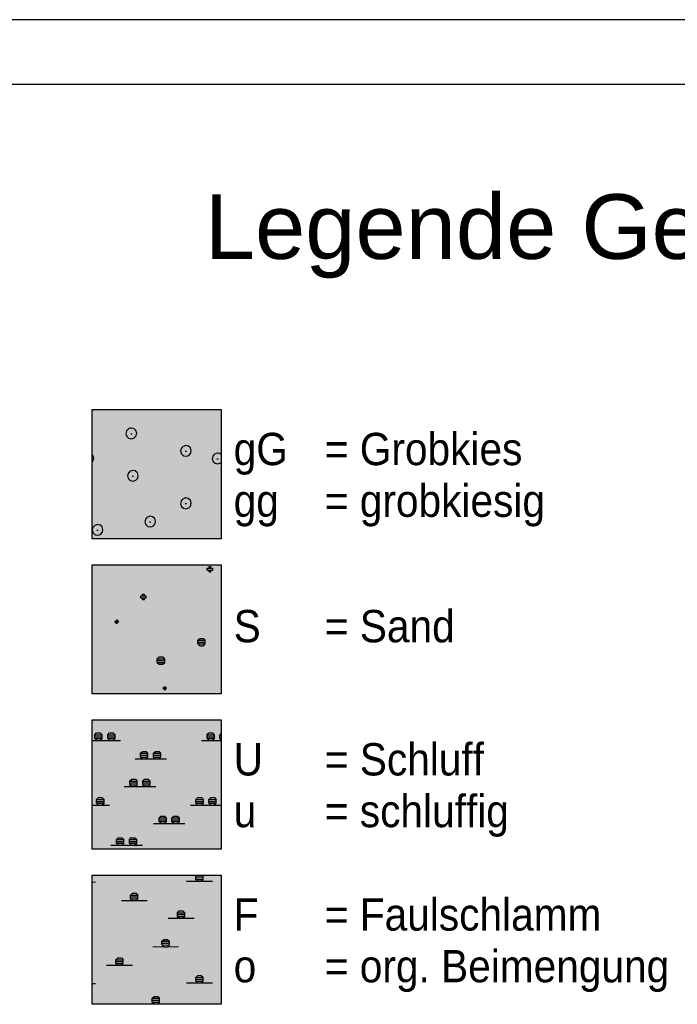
# Paper-space layout 'LEG-GEO DIN-A4' of a CAD drawing. Header units: metres. Extents: x 0 to 210, y 0 to 297.
# Tile 4 of 7: x 66 to 117, y 221 to 297. Entities that reach past the tile are written whole.
import ezdxf
from ezdxf.enums import TextEntityAlignment as Align

# ---------------------------------------------------------------- set-up
doc = ezdxf.new("R2010")
doc.units = ezdxf.units.M
for name, color, linetype in [('BG_GT_SCH_ALLE', 249, 'Continuous'), ('BG_GT_SO_F', 200, 'Continuous'), ('BG_GT_SO_G', 51, 'Continuous'), ('BG_GT_SO_S', 33, 'Continuous'), ('BG_GT_SO_U', 81, 'Continuous'), ('ZZ_LAYOUT', 2, 'Continuous'), ('ZZ_LEGENDE', 1, 'Continuous')]:
    doc.layers.add(name, color=color, linetype=linetype)
doc.styles.add('ARI025_V', font='arial.ttf', dxfattribs={"height": 2.5})
doc.styles.add('ARI050_V', font='arial.ttf', dxfattribs={"height": 5})

# ---------------------------------------------------------------- blocks, each defined once
blk = doc.blocks.new('LTV_A4')
at = {"color": 2}
blk.add_line((210, 297), (0, 297), dxfattribs=at)
at = {"color": 5}
blk.add_line((205, 292), (20, 292), dxfattribs=at)
blk = doc.blocks.new('11330_LEG-QS')
at = {"layer": 'BG_GT_SCH_ALLE'}
h = blk.add_hatch(dxfattribs=at)
h.set_pattern_fill('00100_GROBKIES', color=256, scale=10, style=0, pattern_type=2)
h.set_pattern_definition([(0, (1.17, 2.96), (10, 10), [0, -10]), (79.2157, (1.55, 2.79), (30.0000055, 159.999995), [0.21378, -213.5618]), (105.9454, (1.59, 3), (-10.000006, 29.999998), [0.2184, -72.5827]), (140.5275, (1.53, 3.21), (-109.9999401, 90.0000753), [0.22023, -220.00693]), (169.2157, (1.36, 3.35), (-159.999995, 30.0000055), [0.21378, -213.5618]), (199.29, (1.15, 3.39), (-170.0000518, -59.999865), [0.2119, -211.6843]), (226.8476, (0.95, 3.32), (-140.0000283, -149.9999754), [0.21932, -219.0978]), (259.2157, (0.8, 3.16), (-30.0000055, -159.999995), [0.21378, -213.5618]), (289.29, (0.76, 2.95), (59.999865, -170.0000518), [0.2119, -211.6843]), (316.8476, (0.83, 2.75), (149.9999754, -140.0000283), [0.21932, -219.0978]), (349.2157, (0.99, 2.6), (159.999995, -30.0000055), [0.21378, -213.5618]), (18.435, (1.2, 2.56), (20.000004, 9.999984), [0.22136, -31.4014]), (48.8141, (1.41, 2.63), (59.999973, 70.0000295), [0.2126, -106.08886]), (0, (4.5, 4.89), (10, 10), [0, -10]), (79.2157, (4.87, 4.73), (30.0000055, 159.999995), [0.21378, -213.5618]), (105.9454, (4.91, 4.94), (-10.000006, 29.999998), [0.2184, -72.5827]), (140.5275, (4.85, 5.15), (-109.9999401, 90.0000753), [0.22023, -220.00693]), (169.2157, (4.68, 5.29), (-159.999995, 30.0000055), [0.21378, -213.5618]), (199.29, (4.47, 5.33), (-170.0000518, -59.999865), [0.2119, -211.6843]), (226.8476, (4.27, 5.26), (-140.0000283, -149.9999754), [0.21932, -219.0978]), (259.2157, (4.12, 5.1), (-30.0000055, -159.999995), [0.21378, -213.5618]), (289.29, (4.08, 4.89), (59.999865, -170.0000518), [0.2119, -211.6843]), (316.8476, (4.15, 4.69), (149.9999754, -140.0000283), [0.21932, -219.0978]), (349.2157, (4.31, 4.54), (159.999995, -30.0000055), [0.21378, -213.5618]), (18.435, (4.52, 4.5), (20.000004, 9.999984), [0.22136, -31.4014]), (48.8141, (4.73, 4.57), (59.999973, 70.0000295), [0.2126, -106.08886]), (0, (5.95, -1.93), (10, 10), [0, -10]), (79.2157, (6.33, -2.09), (30.0000055, 159.999995), [0.21378, -213.5618]), (105.9454, (6.37, -1.88), (-10.000006, 29.999998), [0.2184, -72.5827]), (140.5275, (6.31, -1.67), (-109.9999401, 90.0000753), [0.22023, -220.00693]), (169.2157, (6.14, -1.53), (-159.999995, 30.0000055), [0.21378, -213.5618]), (199.29, (5.93, -1.49), (-170.0000518, -59.999865), [0.2119, -211.6843]), (226.8476, (5.73, -1.56), (-140.0000283, -149.9999754), [0.21932, -219.0978]), (259.2157, (5.58, -1.72), (-30.0000055, -159.999995), [0.21378, -213.5618]), (289.29, (5.54, -1.93), (59.999865, -170.0000518), [0.2119, -211.6843]), (316.8476, (5.61, -2.13), (149.9999754, -140.0000283), [0.21932, -219.0978]), (349.2157, (5.77, -2.28), (159.999995, -30.0000055), [0.21378, -213.5618]), (18.435, (5.98, -2.32), (20.000004, 9.999984), [0.22136, -31.4014]), (48.8141, (6.19, -2.25), (59.999973, 70.0000295), [0.2126, -106.08886]), (0, (8.71, 3.55), (10, 10), [0, -10]), (79.2157, (9.09, 3.38), (30.0000055, 159.999995), [0.21378, -213.5618]), (105.9454, (9.13, 3.59), (-10.000006, 29.999998), [0.2184, -72.5827]), (140.5275, (9.07, 3.8), (-109.9999401, 90.0000753), [0.22023, -220.00693]), (169.2157, (8.9, 3.94), (-159.999995, 30.0000055), [0.21378, -213.5618]), (199.29, (8.69, 3.98), (-170.0000518, -59.999865), [0.2119, -211.6843]), (226.8476, (8.49, 3.91), (-140.0000283, -149.9999754), [0.21932, -219.0978]), (259.2157, (8.34, 3.75), (-30.0000055, -159.999995), [0.21378, -213.5618]), (289.29, (8.3, 3.54), (59.999865, -170.0000518), [0.2119, -211.6843]), (316.8476, (8.37, 3.34), (149.9999754, -140.0000283), [0.21932, -219.0978]), (349.2157, (8.53, 3.19), (159.999995, -30.0000055), [0.21378, -213.5618]), (18.435, (8.74, 3.15), (20.000004, 9.999984), [0.22136, -31.4014]), (48.8141, (8.95, 3.22), (59.999973, 70.0000295), [0.2126, -106.08886]), (0, (4.61, 1.61), (10, 10), [0, -10]), (79.2157, (4.99, 1.45), (30.0000055, 159.999995), [0.21378, -213.5618]), (105.9454, (5.03, 1.66), (-10.000006, 29.999998), [0.2184, -72.5827]), (140.5275, (4.97, 1.87), (-109.9999401, 90.0000753), [0.22023, -220.00693]), (169.2157, (4.8, 2.01), (-159.999995, 30.0000055), [0.21378, -213.5618]), (199.29, (4.59, 2.05), (-170.0000518, -59.999865), [0.2119, -211.6843]), (226.8476, (4.39, 1.98), (-140.0000283, -149.9999754), [0.21932, -219.0978]), (259.2157, (4.24, 1.82), (-30.0000055, -159.999995), [0.21378, -213.5618]), (289.29, (4.2, 1.61), (59.999865, -170.0000518), [0.2119, -211.6843]), (316.8476, (4.27, 1.41), (149.9999754, -140.0000283), [0.21932, -219.0978]), (349.2157, (4.43, 1.26), (159.999995, -30.0000055), [0.21378, -213.5618]), (18.435, (4.64, 1.22), (20.000004, 9.999984), [0.22136, -31.4014]), (48.8141, (4.85, 1.29), (59.999973, 70.0000295), [0.2126, -106.08886]), (0, (1.88, -2.56), (10, 10), [0, -10]), (79.2157, (2.26, -2.73), (30.0000055, 159.999995), [0.21378, -213.5618]), (105.9454, (2.3, -2.52), (-10.000006, 29.999998), [0.2184, -72.5827]), (140.5275, (2.24, -2.31), (-109.9999401, 90.0000753), [0.22023, -220.00693]), (169.2157, (2.07, -2.17), (-159.999995, 30.0000055), [0.21378, -213.5618]), (199.29, (1.86, -2.13), (-170.0000518, -59.999865), [0.2119, -211.6843]), (226.8476, (1.66, -2.2), (-140.0000283, -149.9999754), [0.21932, -219.0978]), (259.2157, (1.51, -2.36), (-30.0000055, -159.999995), [0.21378, -213.5618]), (289.29, (1.47, -2.57), (59.999865, -170.0000518), [0.2119, -211.6843]), (316.8476, (1.54, -2.77), (149.9999754, -140.0000283), [0.21932, -219.0978]), (349.2157, (1.7, -2.92), (159.999995, -30.0000055), [0.21378, -213.5618]), (18.435, (1.91, -2.96), (20.000004, 9.999984), [0.22136, -31.4014]), (48.8141, (2.12, -2.89), (59.999973, 70.0000295), [0.2126, -106.08886]), (0, (8.71, -0.51), (10, 10), [0, -10]), (79.2157, (9.09, -0.68), (30.0000055, 159.999995), [0.21378, -213.5618]), (105.9454, (9.13, -0.47), (-10.000006, 29.999998), [0.2184, -72.5827]), (140.5275, (9.07, -0.26), (-109.9999401, 90.0000753), [0.22023, -220.00693]), (169.2157, (8.9, -0.12), (-159.999995, 30.0000055), [0.21378, -213.5618]), (199.29, (8.69, -0.08), (-170.0000518, -59.999865), [0.2119, -211.6843]), (226.8476, (8.49, -0.15), (-140.0000283, -149.9999754), [0.21932, -219.0978]), (259.2157, (8.34, -0.31), (-30.0000055, -159.999995), [0.21378, -213.5618]), (289.29, (8.3, -0.52), (59.999865, -170.0000518), [0.2119, -211.6843]), (316.8476, (8.37, -0.72), (149.9999754, -140.0000283), [0.21932, -219.0978]), (349.2157, (8.53, -0.87), (159.999995, -30.0000055), [0.21378, -213.5618]), (18.435, (8.74, -0.91), (20.000004, 9.999984), [0.22136, -31.4014]), (48.8141, (8.95, -0.84), (59.999973, 70.0000295), [0.2126, -106.08886])])
h.paths.add_polyline_path([(-133.456, -35.153), (-123.456, -35.153), (-123.456, -25.153), (-133.456, -25.153)])
h = blk.add_hatch(dxfattribs=at)
h.set_pattern_fill('00141_PGSL_SAND', color=256, scale=10, style=0, pattern_type=2)
h.set_pattern_definition([(45, (-36.557, 0.286), (1e-15, 10), [0.202, -13.9401]), (0, (-40.271, -1.001), (0, 10), [0.5714, -9.4286]), (0, (-44.7, 2.427), (0, 10), [0.4286, -9.5714]), (90, (-40.271, -1.143), (-10, 6e-16), [0.1429, -9.8571]), (0, (-39.557, 4.429), (0, 10), [0.1429, -9.8571]), (90, (-39.7, -1.286), (-10, 6e-16), [0.1429, -9.8571]), (0, (-40.129, -0.857), (0, 10), [0.1429, -9.8571]), (0, (-39.557, 4.57), (0, 10), [0.4286, -9.5714]), (315, (-40.2714, -1.286), (10, 1e-15), [0.202, -13.9401]), (90, (-42.843, -2.571), (-10, 6e-16), [0.1429, -9.8571]), (0, (-40.27, -1.287), (0, 10), [0.5686, -9.4314]), (45, (-42.843, 5.143), (1e-15, 10), [0.202, -13.9401]), (90, (-43.414, -2.571), (-10, 6e-16), [0.1429, -9.8571]), (0, (-44.557, 2.284), (0, 10), [0.1429, -9.8571]), (90, (-39.7, -1.143), (-10, 6e-16), [0.1429, -9.8571]), (0, (-44.7, 2.286), (0, 10), [0.1429, -9.8571]), (0, (-39.414, 4.286), (0, 10), [0.1429, -9.8571]), (90, (-39.271, 4.571), (-10, 6e-16), [0.1429, -9.8571]), (315, (-43.414, -2.714), (10, 1e-15), [0.202, -13.9401]), (0, (-40.271, -1.144), (0, 10), [0.5714, -9.4286]), (45, (-43.414, -2.4286), (1e-15, 10), [0.202, -13.9401]), (90, (-44.414, 2.143), (-10, 6e-16), [0.1429, -9.8571]), (0, (-44.414, 2.429), (0, 10), [0.1429, -9.8571]), (0, (-43.271, -2.857), (0, 10), [0.1429, -9.8571]), (90, (-44.414, 2.429), (-10, 6e-16), [0.1429, -9.8571]), (0, (-42.984, 5.284), (0, 10), [0.2829, -9.7171]), (90, (-39.414, 4.286), (-10, 6e-16), [0.1429, -9.8571]), (315, (-42.986, -2.286), (10, 1e-15), [0.202, -13.9401]), (45, (-42.986, 5.286), (1e-15, 10), [0.202, -13.9401]), (0, (-43.413, -2.716), (0, 10), [0.5686, -9.4314]), (90, (-43.414, -2.714), (-10, 6e-16), [0.1429, -9.8571]), (0, (-39.414, 4.427), (0, 10), [0.1429, -9.8571]), (0, (-39.271, 4.429), (0, 10), [0.1429, -9.8571]), (45, (-42.986, -2.857), (1e-15, 10), [0.202, -13.9401]), (45, (-36.7, 0.4286), (1e-15, 10), [0.202, -13.9401]), (0, (-43.271, -2.286), (0, 10), [0.1429, -9.8571]), (0, (-44.557, 2.143), (0, 10), [0.1429, -9.8571]), (90, (-42.843, -2.714), (-10, 6e-16), [0.1429, -9.8571]), (0, (-44.557, 2.571), (0, 10), [0.1429, -9.8571]), (45, (-39.843, -1.4286), (1e-15, 10), [0.202, -13.9401]), (90, (-44.271, 2.286), (-10, 6e-16), [0.1429, -9.8571]), (90, (-44.557, 2.429), (-10, 6e-16), [0.1429, -9.8571]), (90, (-44.7, 2.286), (-10, 6e-16), [0.1429, -9.8571]), (0, (-39.986, -0.857), (0, 10), [0.1429, -9.8571]), (90, (-40.271, -1.286), (-10, 6e-16), [0.1429, -9.8571]), (90, (-39.557, 4.429), (-10, 6e-16), [0.1429, -9.8571]), (0, (-39.271, 4.571), (0, 10), [0.1429, -9.8571]), (90, (-39.129, 4.429), (-10, 6e-16), [0.1429, -9.8571]), (0, (-44.7, 2.429), (0, 10), [0.1429, -9.8571]), (0, (-43.414, -2.573), (0, 10), [0.5714, -9.4286]), (90, (-39.271, 4.286), (-10, 6e-16), [0.1429, -9.8571]), (0, (-36.699, 0.427), (0, 10), [0.2829, -9.7171]), (90, (-44.557, 2.143), (-10, 6e-16), [0.1429, -9.8571]), (0, (-39.557, 4.571), (0, 10), [0.1429, -9.8571]), (0, (-43.414, -2.43), (0, 10), [0.5714, -9.4286]), (0, (-44.414, 2.286), (0, 10), [0.1429, -9.8571]), (315, (-42.843, 5.4286), (10, 1e-15), [0.202, -13.9401]), (315, (-39.843, -0.857), (10, 1e-15), [0.202, -13.9401]), (0, (-40.129, -1.429), (0, 10), [0.1429, -9.8571]), (315, (-42.986, 5.286), (10, 1e-15), [0.202, -13.9401]), (0, (-39.414, 4.714), (0, 10), [0.1429, -9.8571]), (0, (-43.129, -2.857), (0, 10), [0.1429, -9.8571]), (0, (-43.129, -2.286), (0, 10), [0.1429, -9.8571]), (90, (-39.414, 4.571), (-10, 6e-16), [0.1429, -9.8571]), (315, (-36.557, 0.5714), (10, 1e-15), [0.202, -13.9401]), (315, (-36.7, 0.4286), (10, 1e-15), [0.202, -13.9401]), (0, (-39.986, -1.429), (0, 10), [0.1429, -9.8571]), (45, (-40.2714, -1), (1e-15, 10), [0.202, -13.9401])])
h.paths.add_polyline_path([(-123.456, -37.153), (-133.456, -37.153), (-133.456, -47.153), (-123.456, -47.153)])
h = blk.add_hatch(dxfattribs=at)
h.set_pattern_fill('00141_PGSL_SCHLUFF', color=256, scale=10, style=0, pattern_type=2)
h.set_pattern_definition([(90.0528, (47.557, 17.571), (-0.8618304, 78.492857), [0.1429, -107.78482]), (315.193, (48.7, 9.2857), (14.2202, -9.811607), [0.20203, -27.6433]), (315.193, (50.557, 10.714), (14.2202, -9.811607), [0.202, -27.64333]), (44.94793, (52.843, 15.571), (38.6497768, 39.2464286), [0.202, -180.34635]), (90.0528, (47.843, 14.286), (-0.8618304, 78.492857), [0.1429, -107.78482]), (0, (47.557, 17.713), (3.149, 9.8116), [0.57143, -8.11317]), (0, (48.557, 17.57), (3.149, 9.8116), [0.57143, -8.11317]), (90.0528, (48.129, 17.429), (-0.8618304, 78.492857), [0.1429, -107.78482]), (90.0528, (51.557, 10.714), (-0.8618304, 78.492857), [0.1429, -107.78482]), (0, (47.7, 9.57), (3.149, 9.8116), [0.57143, -8.11317]), (0, (48.7, 17.857), (3.149, 9.8116), [0.14286, -8.54174]), (90.0528, (47.271, 14.286), (-0.8618304, 78.492857), [0.1429, -107.78482]), (0, (48.986, 9.143), (3.149, 9.8116), [0.14286, -8.54174]), (315.193, (47.7, 9.2857), (14.2202, -9.811607), [0.20203, -27.6433]), (0, (47.557, 17.57), (3.149, 9.8116), [0.57143, -8.11317]), (90.0528, (48.557, 17.429), (-0.8618304, 78.492857), [0.1429, -107.78482]), (0, (47.843, 9.714), (3.149, 9.8116), [0.14286, -8.54174]), (90.0528, (46.271, 14.43), (-0.8618304, 78.492857), [0.143, -107.78472]), (90.0528, (55.7, 12.1429), (-0.8618304, 78.492857), [0.14286, -107.78486]), (0, (54.414, 12.571), (3.149, 9.8116), [0.14286, -8.54174]), (315.193, (51.414, 15.714), (14.2202, -9.811607), [0.202, -27.64333]), (44.94793, (47.7, 9.5714), (38.6497768, 39.2464286), [0.20203, -180.34632]), (90.0528, (47.271, 14.429), (-0.8618304, 78.492857), [0.1429, -107.78482]), (0, (50.7, 11.143), (3.149, 9.8116), [0.14286, -8.54174]), (315.193, (55.557, 12.571), (14.2202, -9.811607), [0.202, -27.64333]), (90.0528, (47.7, 9.2857), (-0.8618304, 78.492857), [0.14286, -107.78486]), (0, (47.129, 17.286), (3.149, 9.8116), [2.4286, -6.256]), (0, (55.129, 12.284), (3.149, 9.8116), [0.57143, -8.11317]), (0, (48.7, 9.57), (3.149, 9.8116), [0.57143, -8.11317]), (0, (51.843, 10.571), (3.149, 9.8116), [0.14286, -8.54174]), (90.0528, (51.129, 10.714), (-0.8618304, 78.492857), [0.1429, -107.78482]), (44.94793, (47.557, 17.714), (38.6497768, 39.2464286), [0.202, -180.34635]), (0, (46.557, 14.143), (3.149, 9.8116), [0.14286, -8.54174]), (44.94793, (51.986, 10.571), (38.6497768, 39.2464286), [0.202, -180.34635]), (0, (54.129, 12.284), (3.149, 9.8116), [0.57143, -8.11317]), (90.0528, (55.7, 12.2857), (-0.8618304, 78.492857), [0.14286, -107.78486]), (90.0528, (46.843, 14.286), (-0.8618304, 78.492857), [0.1429, -107.78482]), (44.94793, (49.129, 9.143), (38.6497768, 39.2464286), [0.202, -180.34635]), (90.0528, (49.271, 9.286), (-0.8618304, 78.492857), [0.1429, -107.78482]), (315.193, (52.414, 15.714), (14.2202, -9.811607), [0.202, -27.64333]), (90.0528, (55.129, 12.286), (-0.8618304, 78.492857), [0.1429, -107.78482]), (0, (51.557, 16.143), (3.149, 9.8116), [0.14286, -8.54174]), (0, (52.414, 15.999), (3.149, 9.8116), [0.57143, -8.11317]), (90.0528, (48.271, 9.286), (-0.8618304, 78.492857), [0.1429, -107.78482]), (0, (54.414, 12), (3.149, 9.8116), [0.14286, -8.54174]), (0, (48.843, 9.143), (3.149, 9.8116), [0.14286, -8.54174]), (44.94793, (54.129, 12.429), (38.6497768, 39.2464286), [0.202, -180.34635]), (0, (54.13, 12.141), (3.149, 9.8116), [0.56857, -8.11603]), (0, (51.557, 10.856), (3.149, 9.8116), [0.57143, -8.11317]), (0, (47.271, 14.57), (3.149, 9.8116), [0.57143, -8.11317]), (0, (55.271, 12.571), (3.149, 9.8116), [0.14286, -8.54174]), (0, (48.7, 9.427), (3.149, 9.8116), [0.57143, -8.11317]), (90.0528, (46.271, 14.29), (-0.8618304, 78.492857), [0.143, -107.78472]), (315.193, (47.7, 14.7143), (14.2202, -9.811607), [0.20203, -27.6433]), (315.193, (48.129, 9.714), (14.2202, -9.811607), [0.202, -27.64333]), (0, (52.416, 15.713), (3.149, 9.8116), [0.56857, -8.11603]), (90.0528, (51.129, 10.857), (-0.8618304, 78.492857), [0.1429, -107.78482]), (0, (47.7, 17.286), (3.149, 9.8116), [0.14286, -8.54174]), (90.0528, (54.7, 12.2857), (-0.8618304, 78.492857), [0.14286, -107.78486]), (0, (47.843, 17.286), (3.149, 9.8116), [0.14286, -8.54174]), (315.193, (54.557, 12.571), (14.2202, -9.811607), [0.202, -27.64333]), (44.94793, (50.986, 10.571), (38.6497768, 39.2464286), [0.202, -180.34635]), (0, (51.7, 15.571), (3.149, 9.8116), [0.14286, -8.54174]), (0, (47.414, 14.714), (3.149, 9.8116), [0.14286, -8.54174]), (315.193, (51.986, 11.143), (14.2202, -9.811607), [0.202, -27.64333]), (315.193, (54.129, 12.143), (14.2202, -9.811607), [0.202, -27.64333]), (315.193, (46.2714, 14.286), (14.2202, -9.811607), [0.202, -27.64333]), (90.0528, (51.414, 15.857), (-0.8618304, 78.492857), [0.1429, -107.78482]), (0, (50.557, 10.856), (3.149, 9.8116), [0.57143, -8.11317]), (0, (51.7, 16.143), (3.149, 9.8116), [0.14286, -8.54174]), (0, (46.271, 14.57), (3.149, 9.8116), [0.57143, -8.11317]), (0, (46.271, 14.427), (3.149, 9.8116), [0.57143, -8.11317]), (0, (51.416, 15.713), (3.149, 9.8116), [0.56857, -8.11603]), (90.0528, (50.557, 10.857), (-0.8618304, 78.492857), [0.1429, -107.78482]), (90.0528, (51.986, 15.714), (-0.8618304, 78.492857), [0.1429, -107.78482]), (0, (47.271, 9.143), (3.149, 9.8116), [2.4286, -6.256]), (44.94793, (55.129, 12.429), (38.6497768, 39.2464286), [0.202, -180.34635]), (0, (51.414, 15.856), (3.149, 9.8116), [0.57143, -8.11317]), (0, (47.414, 14.143), (3.149, 9.8116), [0.14286, -8.54174]), (0, (51.557, 10.999), (3.149, 9.8116), [0.57143, -8.11317]), (90.0528, (48.129, 17.571), (-0.8618304, 78.492857), [0.1429, -107.78482]), (315.193, (52.843, 16.143), (14.2202, -9.811607), [0.202, -27.64333]), (90.0528, (48.557, 17.571), (-0.8618304, 78.492857), [0.1429, -107.78482]), (44.94793, (51.4143, 16), (38.6497768, 39.2464286), [0.20203, -180.34632]), (0, (52.7, 15.571), (3.149, 9.8116), [0.14286, -8.54174]), (0, (48.7, 17.286), (3.149, 9.8116), [0.14286, -8.54174]), (0, (47.557, 14.714), (3.149, 9.8116), [0.14286, -8.54174]), (90.0528, (49.271, 9.429), (-0.8618304, 78.492857), [0.1429, -107.78482]), (0, (46.557, 14.714), (3.149, 9.8116), [0.14286, -8.54174]), (90.0528, (51.986, 15.857), (-0.8618304, 78.492857), [0.1429, -107.78482]), (90.0528, (52.986, 15.857), (-0.8618304, 78.492857), [0.1429, -107.78482]), (44.94793, (54.5571, 12), (38.6497768, 39.2464286), [0.20203, -180.34632]), (90.0528, (52.414, 15.857), (-0.8618304, 78.492857), [0.1429, -107.78482]), (0, (50.557, 10.999), (3.149, 9.8116), [0.57143, -8.11317]), (0, (50.559, 10.713), (3.149, 9.8116), [0.56857, -8.11603]), (90.0528, (49.129, 17.429), (-0.8618304, 78.492857), [0.1429, -107.78482]), (0, (55.414, 12.571), (3.149, 9.8116), [0.14286, -8.54174]), (315.193, (49.129, 9.714), (14.2202, -9.811607), [0.202, -27.64333]), (44.94793, (48.986, 17.286), (38.6497768, 39.2464286), [0.202, -180.34635]), (0, (48.557, 17.713), (3.149, 9.8116), [0.57143, -8.11317]), (0, (47.7, 17.857), (3.149, 9.8116), [0.14286, -8.54174]), (0, (48.701, 9.284), (3.149, 9.8116), [0.56857, -8.11603]), (0, (54.271, 12.571), (3.149, 9.8116), [0.14286, -8.54174]), (0, (48.843, 17.857), (3.149, 9.8116), [0.14286, -8.54174]), (90.0528, (55.129, 12.143), (-0.8618304, 78.492857), [0.1429, -107.78482]), (0, (48.843, 17.286), (3.149, 9.8116), [0.14286, -8.54174]), (90.0528, (52.129, 10.714), (-0.8618304, 78.492857), [0.1429, -107.78482]), (0, (46.273, 14.284), (3.149, 9.8116), [0.56857, -8.11603]), (0, (47.271, 14.427), (3.149, 9.8116), [0.57143, -8.11317]), (0, (52.414, 15.856), (3.149, 9.8116), [0.57143, -8.11317]), (0, (47.986, 9.714), (3.149, 9.8116), [0.14286, -8.54174]), (44.94793, (47.271, 14.571), (38.6497768, 39.2464286), [0.202, -180.34635]), (44.94793, (46.7, 14.1429), (38.6497768, 39.2464286), [0.20203, -180.34632]), (0, (52.557, 15.571), (3.149, 9.8116), [0.14286, -8.54174]), (90.0528, (54.129, 12.143), (-0.8618304, 78.492857), [0.1429, -107.78482]), (315.193, (48.986, 17.857), (14.2202, -9.811607), [0.202, -27.64333]), (0, (51.559, 10.713), (3.149, 9.8116), [0.56857, -8.11603]), (90.0528, (54.7, 12.1429), (-0.8618304, 78.492857), [0.14286, -107.78486]), (90.0528, (52.414, 15.714), (-0.8618304, 78.492857), [0.1429, -107.78482]), (90.0528, (47.557, 17.429), (-0.8618304, 78.492857), [0.1429, -107.78482]), (0, (48.843, 9.714), (3.149, 9.8116), [0.14286, -8.54174]), (315.193, (51.557, 10.714), (14.2202, -9.811607), [0.202, -27.64333]), (0, (47.559, 17.427), (3.149, 9.8116), [0.56857, -8.11603]), (44.94793, (51.5571, 11), (38.6497768, 39.2464286), [0.20203, -180.34632]), (0, (46.414, 14.143), (3.149, 9.8116), [0.14286, -8.54174]), (315.193, (46.7, 14.7143), (14.2202, -9.811607), [0.20203, -27.6433]), (0, (55.13, 12.141), (3.149, 9.8116), [0.56857, -8.11603]), (44.94793, (48.557, 17.714), (38.6497768, 39.2464286), [0.202, -180.34635]), (0, (55.414, 12), (3.149, 9.8116), [0.14286, -8.54174]), (0, (50.129, 10.571), (3.149, 9.8116), [2.4286, -6.256]), (0, (47.7, 9.427), (3.149, 9.8116), [0.57143, -8.11317]), (90.0528, (48.7, 9.2857), (-0.8618304, 78.492857), [0.14286, -107.78486]), (0, (47.843, 9.143), (3.149, 9.8116), [0.14286, -8.54174]), (44.94793, (46.2714, 14.571), (38.6497768, 39.2464286), [0.202, -180.34635]), (90.0528, (50.557, 10.714), (-0.8618304, 78.492857), [0.1429, -107.78482]), (315.193, (51.843, 16.143), (14.2202, -9.811607), [0.202, -27.64333]), (0, (51.557, 15.571), (3.149, 9.8116), [0.14286, -8.54174]), (0, (51.7, 11.143), (3.149, 9.8116), [0.14286, -8.54174]), (0, (50.7, 10.571), (3.149, 9.8116), [0.14286, -8.54174]), (0, (52.557, 16.143), (3.149, 9.8116), [0.14286, -8.54174]), (0, (47.986, 9.143), (3.149, 9.8116), [0.14286, -8.54174]), (0, (52.7, 16.143), (3.149, 9.8116), [0.14286, -8.54174]), (0, (48.986, 9.714), (3.149, 9.8116), [0.14286, -8.54174]), (315.193, (55.129, 12.143), (14.2202, -9.811607), [0.202, -27.64333]), (0, (47.273, 14.284), (3.149, 9.8116), [0.56857, -8.11603]), (90.0528, (52.986, 15.714), (-0.8618304, 78.492857), [0.1429, -107.78482]), (0, (54.271, 12), (3.149, 9.8116), [0.14286, -8.54174]), (44.94793, (50.5571, 11), (38.6497768, 39.2464286), [0.20203, -180.34632]), (0, (55.129, 12.427), (3.149, 9.8116), [0.57143, -8.11317]), (90.0528, (47.843, 14.429), (-0.8618304, 78.492857), [0.1429, -107.78482]), (0, (50.843, 10.571), (3.149, 9.8116), [0.14286, -8.54174]), (44.94793, (48.129, 9.143), (38.6497768, 39.2464286), [0.202, -180.34635]), (315.193, (47.557, 17.429), (14.2202, -9.811607), [0.202, -27.64333]), (90.0528, (46.843, 14.429), (-0.8618304, 78.492857), [0.1429, -107.78482]), (0, (50.986, 15.571), (3.149, 9.8116), [2.4286, -6.256]), (0, (51.414, 15.999), (3.149, 9.8116), [0.57143, -8.11317]), (44.94793, (48.7, 9.5714), (38.6497768, 39.2464286), [0.20203, -180.34632]), (90.0528, (48.7, 9.4286), (-0.8618304, 78.492857), [0.14286, -107.78486]), (0, (51.843, 11.143), (3.149, 9.8116), [0.14286, -8.54174]), (0, (45.843, 14.143), (3.149, 9.8116), [2.4286, -6.256]), (90.0528, (49.129, 17.571), (-0.8618304, 78.492857), [0.1429, -107.78482]), (315.193, (50.986, 11.143), (14.2202, -9.811607), [0.202, -27.64333]), (0, (47.557, 14.143), (3.149, 9.8116), [0.14286, -8.54174]), (90.0528, (47.7, 9.4286), (-0.8618304, 78.492857), [0.14286, -107.78486]), (315.193, (47.986, 17.857), (14.2202, -9.811607), [0.202, -27.64333]), (90.0528, (54.129, 12.286), (-0.8618304, 78.492857), [0.1429, -107.78482]), (0, (51.7, 10.571), (3.149, 9.8116), [0.14286, -8.54174]), (90.0528, (51.557, 10.857), (-0.8618304, 78.492857), [0.1429, -107.78482]), (0, (48.559, 17.427), (3.149, 9.8116), [0.56857, -8.11603]), (90.0528, (48.271, 9.429), (-0.8618304, 78.492857), [0.1429, -107.78482]), (0, (47.843, 17.857), (3.149, 9.8116), [0.14286, -8.54174]), (0, (46.414, 14.714), (3.149, 9.8116), [0.14286, -8.54174]), (44.94793, (52.4143, 16), (38.6497768, 39.2464286), [0.20203, -180.34632]), (0, (55.271, 12), (3.149, 9.8116), [0.14286, -8.54174]), (0, (50.843, 11.143), (3.149, 9.8116), [0.14286, -8.54174]), (315.193, (48.557, 17.429), (14.2202, -9.811607), [0.202, -27.64333]), (44.94793, (55.5571, 12), (38.6497768, 39.2464286), [0.20203, -180.34632]), (90.0528, (52.129, 10.857), (-0.8618304, 78.492857), [0.1429, -107.78482]), (44.94793, (47.7, 14.1429), (38.6497768, 39.2464286), [0.20203, -180.34632]), (315.193, (47.271, 14.286), (14.2202, -9.811607), [0.202, -27.64333]), (44.94793, (51.843, 15.571), (38.6497768, 39.2464286), [0.202, -180.34635]), (0, (53.7, 12), (3.149, 9.8116), [2.4286, -6.256]), (0, (47.701, 9.284), (3.149, 9.8116), [0.56857, -8.11603]), (90.0528, (51.414, 15.714), (-0.8618304, 78.492857), [0.1429, -107.78482]), (0, (54.129, 12.427), (3.149, 9.8116), [0.57143, -8.11317]), (44.94793, (47.986, 17.286), (38.6497768, 39.2464286), [0.202, -180.34635])])
h.paths.add_polyline_path([(-123.456, -49.153), (-133.456, -49.153), (-133.456, -59.153), (-123.456, -59.153)])
h = blk.add_hatch(dxfattribs=at)
h.set_pattern_fill('00141_PGSL_MUDDE', color=256, scale=10, style=0, pattern_type=2)
h.set_pattern_definition([(90.0753, (54.5571, 36.1429), (-1.1933036, 47.2680804), [0.14286, -75.4994]), (90.0753, (48.7, 33.2857), (-1.1933036, 47.2680804), [0.14286, -75.4994]), (90.0753, (51.5571, 34.7143), (-1.1933036, 47.2680804), [0.14286, -75.4994]), (0.4197, (45.986, 38.143), (3.38103, 9.48013), [2, -7.04946]), (90.0753, (48.7, 33.4286), (-1.1933036, 47.2680804), [0.14286, -75.4994]), (0.4197, (48.13, 41.43), (3.38103, 9.48013), [0.571, -8.47846]), (0.4197, (54.56, 36.14), (3.38103, 9.48013), [0.569, -8.48046]), (0.42, (48.27, 33.14), (3.38103, 9.48013), [0.143, -8.90646]), (315.15974, (48.557, 41.571), (66.825, -65.6979911), [0.202, -159.53333]), (0.4197, (52.27, 39.57), (3.38103, 9.48013), [0.143, -8.90646]), (0.4197, (46.84, 38.14), (3.38103, 9.48013), [0.143, -8.90646]), (0.42, (47.414, 33.143), (3.38103, 9.48013), [2, -7.04946]), (0.4197, (46.7, 38.57), (3.38103, 9.48013), [0.57143, -8.47803]), (0.4197, (46.7, 38.427), (3.38103, 9.48013), [0.5714, -8.47806]), (90.0753, (46.7, 38.4286), (-1.1933036, 47.2680804), [0.14286, -75.4994]), (0.4197, (50.99, 34.71), (3.38103, 9.48013), [0.569, -8.48046]), (0.4197, (48.27, 41.57), (3.38103, 9.48013), [0.143, -8.90646]), (0.42, (48.13, 33.57), (3.38103, 9.48013), [0.571, -8.47846]), (90.0753, (55.1286, 36.1429), (-1.1933036, 47.2680804), [0.14286, -75.4994]), (0.4197, (50.99, 34.86), (3.38103, 9.48013), [0.571, -8.47846]), (90.0753, (51.5571, 34.8571), (-1.1933036, 47.2680804), [0.14286, -75.4994]), (0.4197, (47.414, 41), (3.38103, 9.48013), [2, -7.04946]), (0.4197, (46.99, 38.71), (3.38103, 9.48013), [0.143, -8.90646]), (0.4197, (51.13, 34.57), (3.38103, 9.48013), [0.143, -8.90646]), (0.4197, (54.56, 36.28), (3.38103, 9.48013), [0.571, -8.47846]), (0.4197, (52.41, 39.57), (3.38103, 9.48013), [0.143, -8.90646]), (0.4197, (52.13, 40), (3.38103, 9.48013), [0.571, -8.47846]), (0.4197, (48.13, 41.14), (3.38103, 9.48013), [0.569, -8.48046]), (90.0753, (52.7, 39.8571), (-1.1933036, 47.2680804), [0.14286, -75.4994]), (90.0753, (52.7, 39.7143), (-1.1933036, 47.2680804), [0.14286, -75.4994]), (0.4197, (48.27, 33.71), (3.38103, 9.48013), [0.143, -8.90646]), (0.4197, (51.27, 34.57), (3.38103, 9.48013), [0.143, -8.90646]), (90.0753, (47.2714, 38.2857), (-1.1933036, 47.2680804), [0.14286, -75.4994]), (315.15974, (52.557, 40.143), (66.825, -65.6979911), [0.202, -159.53333]), (90.0753, (48.7, 41.1429), (-1.1933036, 47.2680804), [0.14286, -75.4994]), (90.0753, (48.1286, 41.2857), (-1.1933036, 47.2680804), [0.14286, -75.4994]), (44.92307, (52.1286, 40), (28.24151786, 28.57299107), [0.20203, -296.55556]), (44.92307, (48.5571, 41), (28.24151786, 28.57299107), [0.20203, -296.55556]), (90.0753, (46.7, 38.2857), (-1.1933036, 47.2680804), [0.14286, -75.4994]), (0.4197, (54.84, 36.57), (3.38103, 9.48013), [0.143, -8.90646]), (315.15974, (51.414, 35.143), (66.825, -65.6979911), [0.202, -159.53333]), (315.15974, (46.7, 38.2857), (66.825, -65.6979911), [0.20203, -159.5333]), (90.0753, (50.9857, 34.7143), (-1.1933036, 47.2680804), [0.14286, -75.4994]), (44.92307, (51.414, 34.571), (28.24151786, 28.57299107), [0.202, -296.5556]), (0.4197, (52.27, 40.14), (3.38103, 9.48013), [0.143, -8.90646]), (0.4197, (54.7, 36), (3.38103, 9.48013), [0.14286, -8.9066]), (90.0753, (48.1286, 33.4286), (-1.1933036, 47.2680804), [0.14286, -75.4994]), (0.4197, (51.27, 35.14), (3.38103, 9.48013), [0.143, -8.90646]), (0.4197, (50.271, 34.571), (3.38103, 9.48013), [2, -7.04946]), (315.15974, (50.986, 34.714), (66.825, -65.6979911), [0.202, -159.53333]), (0.4197, (48.414, 41), (3.38103, 9.48013), [0.1429, -8.90656]), (44.92307, (46.7, 38.5714), (28.24151786, 28.57299107), [0.20203, -296.55556]), (0.4197, (48.13, 41.28), (3.38103, 9.48013), [0.571, -8.47846]), (0.4197, (51.414, 39.571), (3.38103, 9.48013), [2, -7.04946]), (0.42, (48.13, 33.28), (3.38103, 9.48013), [0.569, -8.48046]), (315.15974, (54.557, 36.143), (66.825, -65.6979911), [0.202, -159.53333]), (0.4197, (53.843, 36), (3.38103, 9.48013), [2, -7.04946]), (90.0753, (48.7, 41.2857), (-1.1933036, 47.2680804), [0.14286, -75.4994]), (0.4197, (52.13, 39.86), (3.38103, 9.48013), [0.571, -8.47846]), (90.0753, (54.5571, 36.2857), (-1.1933036, 47.2680804), [0.14286, -75.4994]), (44.92307, (54.9857, 36), (28.24151786, 28.57299107), [0.20203, -296.55556]), (0.42, (48.41, 33.14), (3.38103, 9.48013), [0.143, -8.90646]), (90.0753, (52.1286, 39.7143), (-1.1933036, 47.2680804), [0.14286, -75.4994]), (0.4197, (46.99, 38.14), (3.38103, 9.48013), [0.143, -8.90646]), (90.0753, (55.1286, 36.2857), (-1.1933036, 47.2680804), [0.14286, -75.4994]), (0.4197, (48.41, 33.71), (3.38103, 9.48013), [0.143, -8.90646]), (44.92307, (48.129, 33.571), (28.24151786, 28.57299107), [0.202, -296.5556]), (44.92307, (47.129, 38.143), (28.24151786, 28.57299107), [0.202, -296.5556]), (0.4197, (46.84, 38.71), (3.38103, 9.48013), [0.143, -8.90646]), (315.15974, (48.129, 41.143), (66.825, -65.6979911), [0.202, -159.53333]), (0.4197, (48.41, 41.57), (3.38103, 9.48013), [0.143, -8.90646]), (44.92307, (50.9857, 35), (28.24151786, 28.57299107), [0.20203, -296.55556]), (44.92307, (48.129, 41.429), (28.24151786, 28.57299107), [0.202, -296.5556]), (44.92307, (52.557, 39.571), (28.24151786, 28.57299107), [0.202, -296.5556]), (90.0753, (50.9857, 34.8571), (-1.1933036, 47.2680804), [0.14286, -75.4994]), (90.0753, (48.1286, 41.1429), (-1.1933036, 47.2680804), [0.14286, -75.4994]), (0.4197, (51.13, 35.14), (3.38103, 9.48013), [0.143, -8.90646]), (315.15974, (54.986, 36.571), (66.825, -65.6979911), [0.202, -159.53333]), (0.4197, (52.41, 40.14), (3.38103, 9.48013), [0.143, -8.90646]), (0.4197, (48.271, 41), (3.38103, 9.48013), [0.1429, -8.90656]), (0.4197, (50.99, 35), (3.38103, 9.48013), [0.571, -8.47846]), (90.0753, (47.2714, 38.4286), (-1.1933036, 47.2680804), [0.14286, -75.4994]), (90.0753, (52.1286, 39.8571), (-1.1933036, 47.2680804), [0.14286, -75.4994]), (0.4197, (52.13, 39.71), (3.38103, 9.48013), [0.569, -8.48046]), (315.15974, (52.129, 39.714), (66.825, -65.6979911), [0.202, -159.53333]), (44.92307, (54.557, 36.429), (28.24151786, 28.57299107), [0.202, -296.5556]), (90.0753, (48.1286, 33.2857), (-1.1933036, 47.2680804), [0.14286, -75.4994]), (0.4197, (54.7, 36.571), (3.38103, 9.48013), [0.1429, -8.90656]), (315.15974, (48.129, 33.286), (66.825, -65.6979911), [0.202, -159.53333]), (0.4197, (54.843, 36), (3.38103, 9.48013), [0.1429, -8.90656]), (315.15974, (47.129, 38.714), (66.825, -65.6979911), [0.202, -159.53333]), (0.4197, (46.7, 38.28), (3.38103, 9.48013), [0.569, -8.48046]), (0.4197, (54.56, 36.43), (3.38103, 9.48013), [0.571, -8.47846]), (315.15974, (48.557, 33.714), (66.825, -65.6979911), [0.202, -159.53333]), (44.92307, (48.557, 33.143), (28.24151786, 28.57299107), [0.202, -296.5556]), (0.42, (48.13, 33.43), (3.38103, 9.48013), [0.571, -8.47846])])
h.paths.add_polyline_path([(-123.456, -61.153), (-133.456, -61.153), (-133.456, -71.153), (-123.456, -71.153)])
at = {"layer": 'BG_GT_SO_F'}
blk.add_hatch(color=256, dxfattribs=at).paths.add_polyline_path([(-123.456, -61.153), (-133.456, -61.153), (-133.456, -71.153), (-123.456, -71.153)])
at = {"layer": 'BG_GT_SO_G'}
blk.add_hatch(color=256, dxfattribs=at).paths.add_polyline_path([(-123.456, -25.153), (-133.456, -25.153), (-133.456, -35.153), (-123.456, -35.153)])
at = {"layer": 'BG_GT_SO_S'}
blk.add_hatch(color=256, dxfattribs=at).paths.add_polyline_path([(-123.456, -37.153), (-133.456, -37.153), (-133.456, -47.153), (-123.456, -47.153)])
at = {"layer": 'BG_GT_SO_U'}
blk.add_hatch(color=256, dxfattribs=at).paths.add_polyline_path([(-123.456, -49.153), (-133.456, -49.153), (-133.456, -59.153), (-123.456, -59.153)])
at = {"layer": 'ZZ_LEGENDE'}
for points in [[(-133.456, -25.153), (-123.456, -25.153), (-123.456, -35.153), (-133.456, -35.153)], [(-133.456, -37.153), (-123.456, -37.153), (-123.456, -47.153), (-133.456, -47.153)], [(-133.456, -49.153), (-123.456, -49.153), (-123.456, -59.153), (-133.456, -59.153)], [(-133.456, -61.153), (-123.456, -61.153), (-123.456, -71.153), (-133.456, -71.153)]]:
    blk.add_lwpolyline(points, close=True, dxfattribs=at)
at = {"layer": 'ZZ_LEGENDE', "style": 'ARI050_V'}
blk.add_text('Legende Geotechnik', height=5, dxfattribs=at).set_placement((-92.5, -15), align=Align.BOTTOM_CENTER)
at = {"layer": 'ZZ_LEGENDE', "style": 'ARI025_V', "width": 0.9}
for s, p in [('gG', (-122.5, -29.453)), ('= Grobkies', (-115.45, -29.453)), ('= grobkiesig', (-115.45, -33.453)), ('gg', (-122.5, -33.453)), ('S', (-122.5, -43.153)), ('= Sand', (-115.45, -43.153)), ('U', (-122.5, -53.453)), ('= Schluff', (-115.45, -53.453)), ('= schluffig', (-115.45, -57.453)), ('u', (-122.5, -57.453)), ('F', (-122.5, -65.453)), ('= Faulschlamm', (-115.45, -65.453)), ('= org. Beimengung', (-115.45, -69.453)), ('o', (-122.5, -69.453))]:
    blk.add_text(s, height=2.5, dxfattribs=at).set_placement(p)

psp = doc.layouts.new('LEG-GEO DIN-A4')

# ---------------------------------------------------------------- block references
at = {"layer": 'ZZ_LAYOUT'}
psp.add_blockref('LTV_A4', (0, 0), dxfattribs=at)
at = {"layer": 'ZZ_LEGENDE'}
psp.add_blockref('11330_LEG-QS', (205, 292), dxfattribs=at)

doc.saveas('drawing.dxf')
